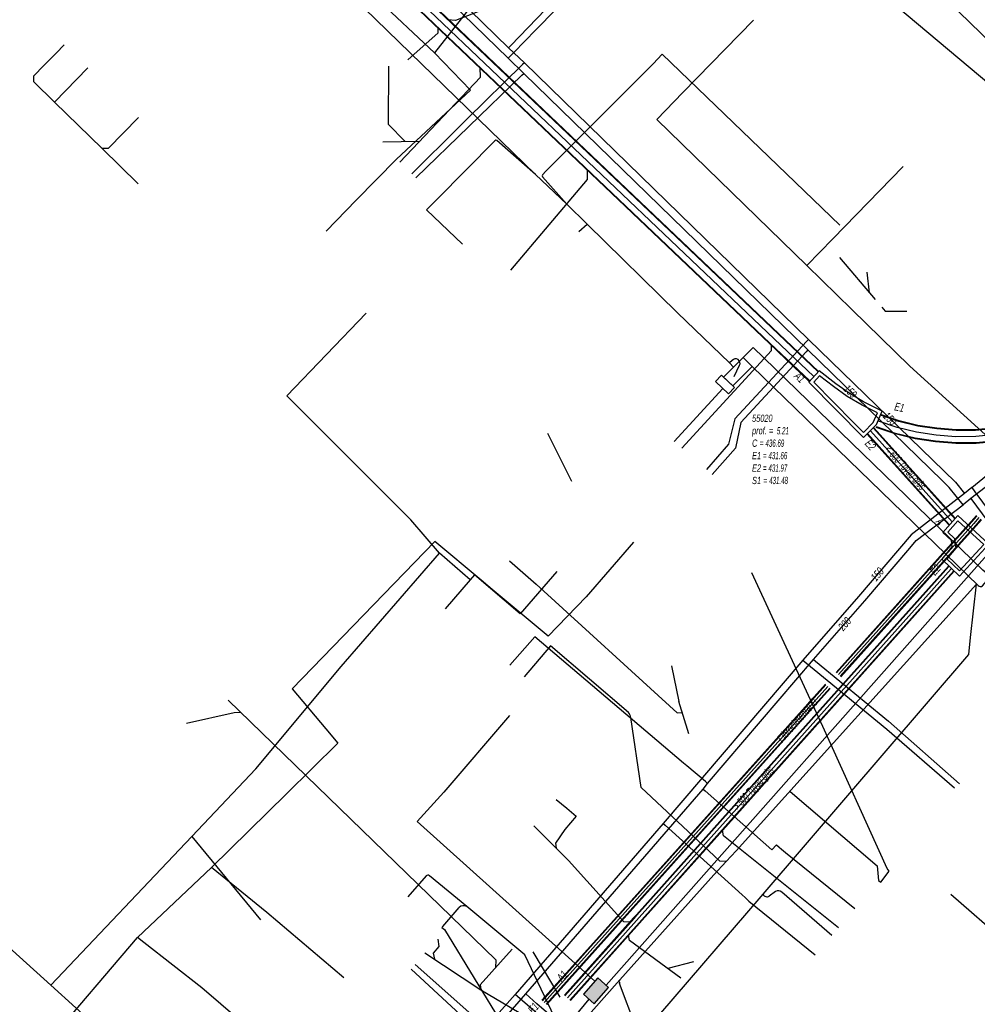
# Model space of a CAD drawing. Header units: metres. Extents: x 2695563 to 2696938, y 1260544 to 1262032.
# Tile 5 of 256: x 2695826 to 2695893, y 1260852 to 1260920. Entities that reach past the tile are written whole.
import ezdxf

# ---------------------------------------------------------------- set-up
doc = ezdxf.new("R2010")
doc.units = ezdxf.units.M
doc.header["$LTSCALE"] = 100
doc.linetypes.add('AUSGEZOGEN', pattern=[0])
doc.linetypes.add('STRICHLINIE2_S3', pattern=[0.25, 0.15, -0.1])
for name, color, linetype in [('Eau portable_Cadastre des conduites_Conduite', 171, 'AUSGEZOGEN'), ('Eau potable_Cadastre des conduites_Conduite_Texte', 171, 'AUSGEZOGEN'), ('EU_Cadastre des conduites', 24, 'AUSGEZOGEN'), ('EU_Cadastre des conduites – Texte', 7, 'AUSGEZOGEN'), ('EU_Cadastre des conduites_Regard normalisé – Texte', 24, 'AUSGEZOGEN'), ('EU_Cadastre des conduites_Regard – Polygone de détail', 24, 'AUSGEZOGEN'), ('EU_Cadastre des conduites_Texte entrée-sortie', 24, 'AUSGEZOGEN'), ('Gaz_Cadastre des conduites_Conduite', 32, 'AUSGEZOGEN'), ('Gaz_Cadastre des conduites_Conduite_Texte', 32, 'AUSGEZOGEN'), ('Réseau électrique_Cadastre des conduite_Bord du tracé', 1, 'AUSGEZOGEN'), ('Réseau électrique_Cadastre des conduite_Tronçon de tracé', 1, 'AUSGEZOGEN'), ('Réseau électrique_Cadastre des conduites_Ouvrage_Surface-Ligne-Point', 1, 'AUSGEZOGEN'), ('TV_Cadastre des conduites_CONDUITE', 92, 'AUSGEZOGEN'), ('Télécommunications_SW_Cadastre des conduites_Bord du tracé', 94, 'AUSGEZOGEN'), ('Télécommunications_SW_Cadastre des conduites_Ouvrage', 94, 'AUSGEZOGEN')]:
    doc.layers.add(name, color=color, linetype=linetype)
doc.styles.add('ARIAL', font='arial.ttf')
pattern_1 = [(0, (2708005, 1273150), (6075, 6075), [6075, -6075]), (90, (2708005, 1273150), (-6075, 6075), [6075, -6075])]

# ---------------------------------------------------------------- blocks, each defined once
blk = doc.blocks.new('COMPLEXOBJECT_1722')
at = {"layer": 'Réseau électrique_Cadastre des conduite_Bord du tracé', "color": 1, "linetype": 'AUSGEZOGEN', "transparency": 33554687}
for points in [[(5876.041, 10897.38), (5875.341, 10896.673), (5875.963, 10896.058), (5891.637, 10880.865)], [(5891.948, 10880.86), (5892.49, 10881.493), (5891.975, 10881.934), (5876.041, 10897.38)]]:
    blk.add_lwpolyline(points, dxfattribs=at)
blk.add_arc((5891.795, 10881.014), 0.217, 223.40027, 314.75758, dxfattribs=at)
blk = doc.blocks.new('COMPLEXOBJECT_2294')
at = {"layer": 'Réseau électrique_Cadastre des conduite_Tronçon de tracé', "color": 1, "linetype": 'AUSGEZOGEN', "transparency": 33554687}
blk.add_line((5874.726, 10895.359), (5875.102, 10896.135), dxfattribs=at)
blk.add_arc((5874.818, 10896.271), 0.315, 334.46058, 138.56708, dxfattribs=at)
blk = doc.blocks.new('COMPLEXOBJECT_2346')
at = {"layer": 'Réseau électrique_Cadastre des conduite_Tronçon de tracé', "color": 1, "linetype": 'AUSGEZOGEN', "transparency": 33554687}
for p, q in [((5861.421, 10909.34), (5861.657, 10909.589)), ((5863.117, 10907.298), (5861.437, 10909.213))]:
    blk.add_line(p, q, dxfattribs=at)
blk.add_arc((5861.497, 10909.285), 0.0941, 144.32384, 230.03723, dxfattribs=at)
blk = doc.blocks.new('COMPLEXOBJECT_2353')
at = {"layer": 'Réseau électrique_Cadastre des conduite_Tronçon de tracé', "color": 1, "linetype": 'AUSGEZOGEN', "transparency": 33554687}
blk.add_line((5858.124, 10911.705), (5854.134, 10907.653), dxfattribs=at)
blk.add_arc((5858.215, 10911.59), 0.147, 72.92106, 128.21497, dxfattribs=at)
blk = doc.blocks.new('COMPLEXOBJECT_2384')
at = {"layer": 'Réseau électrique_Cadastre des conduite_Tronçon de tracé', "color": 1, "linetype": 'AUSGEZOGEN', "transparency": 33554687}
blk.add_line((5853.358, 10860.737), (5852.099, 10859.285), dxfattribs=at)
blk.add_arc((5853.491, 10860.621), 0.177, 50.40828, 138.88766, dxfattribs=at)
blk = doc.blocks.new('COMPLEXOBJECT_2471')
at = {"layer": 'Réseau électrique_Cadastre des conduite_Tronçon de tracé', "color": 1, "linetype": 'AUSGEZOGEN', "transparency": 33554687}
blk.add_line((5868.477, 10848.813), (5866.777, 10853.285), dxfattribs=at)
blk.add_arc((5867.038, 10853.386), 0.28, 146.01973, 201.10417, dxfattribs=at)
blk = doc.blocks.new('COMPLEXOBJECT_2477')
at = {"layer": 'Réseau électrique_Cadastre des conduite_Tronçon de tracé', "color": 1, "linetype": 'AUSGEZOGEN', "transparency": 33554687}
blk.add_line((5881.497, 10856.619), (5878.019, 10859.622), dxfattribs=at)
blk.add_arc((5877.777, 10859.338), 0.373, 49.60916, 118.72716, dxfattribs=at)
blk = doc.blocks.new('COMPLEXOBJECT_2496')
at = {"layer": 'Réseau électrique_Cadastre des conduite_Tronçon de tracé', "color": 1, "linetype": 'AUSGEZOGEN', "transparency": 33554687}
blk.add_line((5869.488, 10851.054), (5876.739, 10859.469), dxfattribs=at)
blk.add_arc((5872.082, 10849.306), 3.127, 146.02688, 183.50789, dxfattribs=at)
blk = doc.blocks.new('COMPLEXOBJECT_2507')
at = {"layer": 'Réseau électrique_Cadastre des conduite_Tronçon de tracé', "color": 1, "linetype": 'AUSGEZOGEN', "transparency": 33554687}
blk.add_line((5854.51, 10857.24), (5855.664, 10858.546), dxfattribs=at)
blk.add_arc((5855.965, 10858.279), 0.402, 58.24501, 138.42232, dxfattribs=at)
blk = doc.blocks.new('COMPLEXOBJECT_2508')
at = {"layer": 'Réseau électrique_Cadastre des conduite_Tronçon de tracé', "color": 1, "linetype": 'AUSGEZOGEN', "transparency": 33554687}
blk.add_line((5867.4, 10872.063), (5861.99, 10876.686), dxfattribs=at)
blk.add_lwpolyline([(5873.338, 10862.125), (5868.274, 10866.868), (5867.549, 10871.725)], dxfattribs=at)
blk.add_arc((5866.852, 10871.62), 0.705, 8.60216, 38.97634, dxfattribs=at)

msp = doc.modelspace()

# ---------------------------------------------------------------- hatches: boundary and pattern name
at = {"layer": 'Réseau électrique_Cadastre des conduite_Bord du tracé', "lineweight": 18, "transparency": 33554687}
h = msp.add_hatch(dxfattribs=at)
h.set_pattern_fill('MUSTER', color=1, scale=6075, style=0, pattern_type=2)
h.set_pattern_definition(pattern_1)
h.paths.add_polyline_path([(2695877.011, 1260897.19), (2695876.311, 1260896.483), (2695876.933, 1260895.868), (2695892.607, 1260880.675), (2695892.615, 1260880.667), (2695892.623, 1260880.66), (2695892.632, 1260880.653), (2695892.641, 1260880.646), (2695892.65, 1260880.64), (2695892.66, 1260880.634), (2695892.67, 1260880.629), (2695892.68, 1260880.624), (2695892.69, 1260880.62), (2695892.701, 1260880.617), (2695892.712, 1260880.614), (2695892.723, 1260880.611), (2695892.734, 1260880.609), (2695892.745, 1260880.608), (2695892.756, 1260880.607), (2695892.767, 1260880.607), (2695892.778, 1260880.607), (2695892.789, 1260880.608), (2695892.8, 1260880.61), (2695892.811, 1260880.612), (2695892.822, 1260880.615), (2695892.833, 1260880.618), (2695892.843, 1260880.622), (2695892.854, 1260880.626), (2695892.864, 1260880.631), (2695892.874, 1260880.636), (2695892.883, 1260880.642), (2695892.892, 1260880.648), (2695892.901, 1260880.655), (2695892.91, 1260880.662), (2695892.918, 1260880.67), (2695893.46, 1260881.303), (2695892.945, 1260881.744)], flags=0)
h = msp.add_hatch(dxfattribs=at)
h.set_pattern_fill('MUSTER', color=1, scale=6075, style=0, pattern_type=2)
h.set_pattern_definition(pattern_1)
h.paths.add_polyline_path([(2695876.933, 1260895.868), (2695876.311, 1260896.483), (2695874.964, 1260895.122), (2695875.603, 1260894.524)], flags=0)
at = {"layer": 'Réseau électrique_Cadastre des conduites_Ouvrage_Surface-Ligne-Point', "lineweight": 18, "transparency": 33554687}
h = msp.add_hatch(dxfattribs=at)
h.set_pattern_fill('MUSTER', color=1, scale=2025, style=0, pattern_type=2)
h.set_pattern_definition([(0, (2699905, 1265050), (2025, 2025), [2025, -2025]), (90, (2699905, 1265050), (-2025, 2025), [2025, -2025])])
h.paths.add_polyline_path([(2695874.815, 1260895.262), (2695874.398, 1260894.816), (2695875.304, 1260893.968), (2695875.721, 1260894.414)], flags=0)
at = {"layer": 'Télécommunications_SW_Cadastre des conduites_Ouvrage', "transparency": 33554687}
msp.add_hatch(color=7, dxfattribs=at).paths.add_polyline_path([(2695866.984, 1260852.814), (2695866.238, 1260853.48), (2695865.24, 1260852.359), (2695865.987, 1260851.695)])

# ---------------------------------------------------------------- linework, layer by layer
at = {"layer": 'Eau portable_Cadastre des conduites_Conduite', "linetype": 'AUSGEZOGEN', "transparency": 33554687}
for p, q in [((2695892.494, 1260885.533), (2695892.141, 1260885.118)), ((2695892.513, 1260885.517), (2695892.159, 1260885.102)), ((2695892.532, 1260885.5), (2695892.178, 1260885.085)), ((2695892.141, 1260885.118), (2695882.758, 1260874.663)), ((2695892.159, 1260885.102), (2695882.776, 1260874.647)), ((2695892.178, 1260885.085), (2695882.795, 1260874.63)), ((2695892.442, 1260884.855), (2695883.055, 1260874.396)), ((2695892.461, 1260884.838), (2695883.074, 1260874.379)), ((2695892.479, 1260884.822), (2695883.092, 1260874.363)), ((2695892.798, 1260885.274), (2695892.442, 1260884.855)), ((2695892.817, 1260885.257), (2695892.461, 1260884.838)), ((2695892.836, 1260885.241), (2695892.479, 1260884.822)), ((2695882.02, 1260873.841), (2695865.728, 1260855.689)), ((2695882.038, 1260873.825), (2695865.746, 1260855.673)), ((2695882.057, 1260873.808), (2695865.765, 1260855.656)), ((2695882.317, 1260873.574), (2695866.025, 1260855.422)), ((2695882.336, 1260873.557), (2695866.044, 1260855.405)), ((2695882.354, 1260873.541), (2695866.062, 1260855.389)), ((2695865.728, 1260855.689), (2695862.359, 1260851.935)), ((2695865.746, 1260855.673), (2695862.377, 1260851.919)), ((2695865.765, 1260855.656), (2695862.396, 1260851.902)), ((2695866.025, 1260855.422), (2695862.656, 1260851.668)), ((2695866.044, 1260855.405), (2695862.675, 1260851.651)), ((2695866.062, 1260855.389), (2695862.693, 1260851.635))]:
    msp.add_line(p, q, dxfattribs=at)
at = {"layer": 'Eau portable_Cadastre des conduites_Conduite', "color": 255, "linetype": 'AUSGEZOGEN', "transparency": 33554687}
for p, q in [((2695892.31, 1260884.97), (2695882.925, 1260874.513)), ((2695892.665, 1260885.387), (2695892.31, 1260884.97)), ((2695882.187, 1260873.691), (2695865.895, 1260855.539)), ((2695865.895, 1260855.539), (2695862.526, 1260851.785))]:
    msp.add_line(p, q, dxfattribs=at)
at = {"layer": 'Eau portable_Cadastre des conduites_Conduite', "color": 7, "linetype": 'AUSGEZOGEN', "transparency": 33554687}
for points in [[(2695891.578, 1260886.27), (2695890.614, 1260887.472), (2695890.121, 1260887.951), (2695880.803, 1260897.01), (2695861.105, 1260916.186), (2695860.029, 1260917.242), (2695845.139, 1260931.7), (2695840.469, 1260936.267), (2695834.963, 1260941.7), (2695834.365, 1260942.29)], [(2695860.029, 1260917.242), (2695860.16, 1260917.376), (2695861.435, 1260918.679), (2695861.694, 1260918.943), (2695861.826, 1260919.078), (2695861.966, 1260919.221), (2695868.67, 1260926.07), (2695869.66, 1260925.205)], [(2695853.629, 1260908.942), (2695860.97, 1260916.056), (2695861.105, 1260916.186)], [(2695880.803, 1260897.01), (2695880.676, 1260896.872), (2695876.159, 1260891.98), (2695875.792, 1260890.212), (2695874.174, 1260888.376)], [(2695896.564, 1260891.254), (2695896.19, 1260890.824), (2695895.74, 1260890.307), (2695893.39, 1260887.697), (2695892.111, 1260886.718), (2695891.578, 1260886.27)], [(2695861.236, 1260852.367), (2695873.534, 1260866.563), (2695873.852, 1260866.965), (2695881.187, 1260875.558), (2695884.764, 1260879.625), (2695887.877, 1260883.281), (2695888.326, 1260883.799), (2695891.578, 1260886.27)], [(2695892.111, 1260886.718), (2695893.677, 1260884.583), (2695894.476, 1260883.951), (2695919.758, 1260863.98), (2695928.86, 1260856.806), (2695932.669, 1260853.784), (2695955.64, 1260835.677), (2695956.665, 1260834.878), (2695958.001, 1260833.804), (2695961.767, 1260830.846), (2695976.701, 1260819.069), (2695992.348, 1260806.759), (2695998.3, 1260802.092), (2696011.695, 1260791.571), (2696012.473, 1260789.739)], [(2695873.852, 1260866.965), (2695873.709, 1260867.086), (2695872.421, 1260868.178), (2695872.189, 1260868.375), (2695861.86, 1260877.13), (2695860.14, 1260875.17)], [(2695881.187, 1260875.558), (2695881.332, 1260875.439), (2695886.39, 1260871.269), (2695891.312, 1260866.941)], [(2695873.534, 1260866.563), (2695873.675, 1260866.439), (2695878.306, 1260862.349), (2695878.626, 1260862.698), (2695878.811, 1260862.542), (2695878.985, 1260862.395)], [(2695878.985, 1260862.395), (2695879.246, 1260862.184), (2695884.07, 1260858.29)], [(2695853.573, 1260854.405), (2695857.718, 1260850.73), (2695857.902, 1260850.575), (2695858.286, 1260850.252), (2695858.788, 1260849.83), (2695858.931, 1260849.709)], [(2695834.325, 1260822.563), (2695836.92, 1260825.366), (2695858.931, 1260849.709), (2695861.236, 1260852.367)], [(2695867.338, 1260847.117), (2695866.717, 1260847.651), (2695862.017, 1260851.695), (2695861.236, 1260852.367)]]:
    msp.add_lwpolyline(points, dxfattribs=at)
at = {"layer": 'EU_Cadastre des conduites', "color": 255, "transparency": 33554687}
for p, q in [((2695878.474, 1260897.788), (2695826.725, 1260947.024)), ((2695881.226, 1260895.172), (2695878.474, 1260897.788)), ((2695887.001, 1260891.636), (2695885.699, 1260892.082)), ((2695888.338, 1260891.313), (2695887.001, 1260891.636)), ((2695890.811, 1260885.102), (2695885.139, 1260891.401)), ((2695889.7, 1260891.114), (2695888.338, 1260891.313)), ((2695891.077, 1260890.996), (2695889.7, 1260891.114)), ((2695892.459, 1260891.004), (2695891.077, 1260890.996)), ((2695893.834, 1260891.14), (2695892.459, 1260891.004)), ((2695875.089, 1260864.346), (2695890.752, 1260881.848)), ((2695869.112, 1260857.668), (2695875.089, 1260864.346)), ((2695868.924, 1260857.457), (2695869.112, 1260857.668)), ((2695864.134, 1260852.096), (2695868.924, 1260857.457))]:
    msp.add_line(p, q, dxfattribs=at)
at = {"layer": 'EU_Cadastre des conduites', "linetype": 'AUSGEZOGEN', "transparency": 33554687}
for p, q in [((2695878.77, 1260898.1), (2695827.022, 1260947.336)), ((2695878.784, 1260898.114), (2695827.035, 1260947.35)), ((2695878.798, 1260898.128), (2695827.049, 1260947.364)), ((2695878.15, 1260897.448), (2695826.401, 1260946.684)), ((2695878.164, 1260897.462), (2695826.415, 1260946.698)), ((2695878.178, 1260897.476), (2695826.428, 1260946.712)), ((2695881.522, 1260895.484), (2695878.77, 1260898.1)), ((2695881.536, 1260895.498), (2695878.784, 1260898.114)), ((2695881.55, 1260895.513), (2695878.798, 1260898.128)), ((2695880.902, 1260894.831), (2695878.15, 1260897.448)), ((2695880.916, 1260894.846), (2695878.164, 1260897.462)), ((2695880.93, 1260894.86), (2695878.178, 1260897.476)), ((2695887.121, 1260892.05), (2695885.838, 1260892.489)), ((2695887.127, 1260892.069), (2695885.845, 1260892.508)), ((2695887.132, 1260892.088), (2695885.851, 1260892.526)), ((2695891.049, 1260885.316), (2695885.377, 1260891.615)), ((2695886.869, 1260891.185), (2695885.547, 1260891.638)), ((2695886.875, 1260891.204), (2695885.553, 1260891.656)), ((2695886.88, 1260891.223), (2695885.56, 1260891.675)), ((2695888.42, 1260891.736), (2695887.121, 1260892.05)), ((2695888.424, 1260891.755), (2695887.127, 1260892.069)), ((2695888.428, 1260891.774), (2695887.132, 1260892.088)), ((2695889.75, 1260891.542), (2695888.42, 1260891.736)), ((2695889.752, 1260891.561), (2695888.424, 1260891.755)), ((2695889.754, 1260891.581), (2695888.428, 1260891.774)), ((2695893.766, 1260891.605), (2695892.434, 1260891.474)), ((2695890.573, 1260884.888), (2695884.901, 1260891.187)), ((2695890.588, 1260884.901), (2695884.916, 1260891.2)), ((2695890.603, 1260884.915), (2695884.931, 1260891.214)), ((2695891.019, 1260885.289), (2695885.347, 1260891.588)), ((2695891.034, 1260885.303), (2695885.362, 1260891.602)), ((2695888.249, 1260890.851), (2695886.869, 1260891.185)), ((2695888.253, 1260890.87), (2695886.875, 1260891.204)), ((2695888.257, 1260890.89), (2695886.88, 1260891.223)), ((2695891.094, 1260891.426), (2695889.75, 1260891.542)), ((2695891.095, 1260891.446), (2695889.752, 1260891.561)), ((2695891.096, 1260891.465), (2695889.754, 1260891.581)), ((2695892.436, 1260891.434), (2695891.094, 1260891.426)), ((2695892.435, 1260891.454), (2695891.095, 1260891.446)), ((2695892.434, 1260891.474), (2695891.096, 1260891.465)), ((2695893.769, 1260891.586), (2695892.435, 1260891.454)), ((2695893.772, 1260891.566), (2695892.436, 1260891.434)), ((2695889.646, 1260890.647), (2695888.249, 1260890.851)), ((2695889.648, 1260890.667), (2695888.253, 1260890.87)), ((2695889.65, 1260890.686), (2695888.257, 1260890.89)), ((2695891.058, 1260890.526), (2695889.646, 1260890.647)), ((2695891.059, 1260890.545), (2695889.648, 1260890.667)), ((2695891.06, 1260890.565), (2695889.65, 1260890.686)), ((2695892.483, 1260890.535), (2695891.058, 1260890.526)), ((2695892.482, 1260890.554), (2695891.059, 1260890.545)), ((2695892.481, 1260890.574), (2695891.06, 1260890.565)), ((2695893.896, 1260890.714), (2695892.481, 1260890.574)), ((2695893.899, 1260890.694), (2695892.482, 1260890.554)), ((2695893.902, 1260890.675), (2695892.483, 1260890.535)), ((2695874.888, 1260864.526), (2695890.551, 1260882.028)), ((2695874.903, 1260864.513), (2695890.566, 1260882.015)), ((2695874.918, 1260864.499), (2695890.581, 1260882.001)), ((2695875.26, 1260864.193), (2695890.923, 1260881.695)), ((2695875.275, 1260864.179), (2695890.938, 1260881.681)), ((2695875.29, 1260864.166), (2695890.953, 1260881.668)), ((2695868.911, 1260857.848), (2695874.888, 1260864.526)), ((2695868.926, 1260857.835), (2695874.903, 1260864.513)), ((2695868.94, 1260857.821), (2695874.918, 1260864.499)), ((2695869.284, 1260857.515), (2695875.26, 1260864.193)), ((2695869.298, 1260857.501), (2695875.275, 1260864.179)), ((2695869.313, 1260857.488), (2695875.29, 1260864.166)), ((2695863.933, 1260852.276), (2695868.723, 1260857.637)), ((2695863.948, 1260852.263), (2695868.737, 1260857.623)), ((2695863.962, 1260852.249), (2695868.752, 1260857.61)), ((2695868.723, 1260857.637), (2695868.911, 1260857.848)), ((2695868.737, 1260857.623), (2695868.926, 1260857.835)), ((2695868.752, 1260857.61), (2695868.94, 1260857.821)), ((2695869.096, 1260857.304), (2695869.284, 1260857.515)), ((2695869.111, 1260857.291), (2695869.298, 1260857.501)), ((2695869.125, 1260857.277), (2695869.313, 1260857.488)), ((2695864.306, 1260851.943), (2695869.096, 1260857.304)), ((2695864.32, 1260851.929), (2695869.111, 1260857.291)), ((2695864.335, 1260851.916), (2695869.125, 1260857.277))]:
    msp.add_line(p, q, dxfattribs=at)
at = {"layer": 'EU_Cadastre des conduites', "color": 24, "linetype": 'AUSGEZOGEN', "transparency": 33554687}
for p, q in [((2695827.831, 1260916.736), (2695828.67, 1260917.594)), ((2695828.67, 1260917.594), (2695829.229, 1260918.166)), ((2695830.874, 1260916.558), (2695828.567, 1260914.198)), ((2695851.334, 1260911.434), (2695853.883, 1260911.485)), ((2695883.01, 1260903.431), (2695885.461, 1260900.51)), ((2695884.896, 1260902.41), (2695885.053, 1260900.981)), ((2695862.756, 1260891.235), (2695864.418, 1260887.913)), ((2695860.119, 1260882.397), (2695861.972, 1260880.782)), ((2695871.356, 1260875.109), (2695871.863, 1260872.636)), ((2695872.555, 1260870.405), (2695871.863, 1260872.636)), ((2695863.356, 1260865.857), (2695864.079, 1260865.241)), ((2695854.249, 1260855.209), (2695858.121, 1260852.665)), ((2695861.737, 1260855.278), (2695863.606, 1260852.149)), ((2695872.867, 1260854.589), (2695871.104, 1260854.126))]:
    msp.add_line(p, q, dxfattribs=at)
for points in [[(2695883.036, 1260928.439), (2695908.55, 1260903.71), (2695908.57, 1260903.317)], [(2695858.338, 1260920.603), (2695856.373, 1260919.84), (2695855.848, 1260919.904)], [(2695853.063, 1260917.122), (2695855.156, 1260918.989), (2695855.156, 1260919.325)], [(2695828.567, 1260914.198), (2695827.137, 1260915.596), (2695827.132, 1260916.021), (2695827.831, 1260916.736)], [(2695851.731, 1260916.672), (2695851.697, 1260912.661), (2695852.881, 1260911.458)], [(2695852.502, 1260910.039), (2695858.098, 1260915.929), (2695858.07, 1260916.6)], [(2695834.358, 1260908.536), (2695831.856, 1260910.982), (2695828.567, 1260914.198)], [(2695834.377, 1260913.132), (2695832.28, 1260910.987), (2695831.856, 1260910.982)], [(2695860.203, 1260902.542), (2695865.53, 1260908.825), (2695865.53, 1260909.49)], [(2695885.938, 1260899.98), (2695886.157, 1260899.696), (2695887.679, 1260899.696)], [(2695872.053, 1260890.211), (2695878.291, 1260896.984), (2695878.291, 1260897.354)], [(2695861.972, 1260880.782), (2695871.742, 1260871.845), (2695872.1, 1260871.872)], [(2695840.597, 1260872.726), (2695859.167, 1260854.733), (2695859.134, 1260854.172)], [(2695837.725, 1260871.14), (2695841.012, 1260871.889), (2695841.459, 1260871.891)], [(2695864.079, 1260865.241), (2695864.726, 1260864.689), (2695863.944, 1260863.771)], [(2695861.8, 1260864.03), (2695863.349, 1260862.468), (2695864.194, 1260861.616)], [(2695863.944, 1260863.771), (2695863.314, 1260862.821), (2695863.349, 1260862.468)], [(2695882.929, 1260856.96), (2695874.954, 1260863.326), (2695874.889, 1260863.731)], [(2695864.194, 1260861.616), (2695868.013, 1260857.388), (2695868.531, 1260857.36)], [(2695855.141, 1260856.161), (2695855.211, 1260855.654), (2695854.822, 1260855.192), (2695854.918, 1260854.77)], [(2695872.004, 1260853.461), (2695868.431, 1260856.065), (2695868.366, 1260856.453)], [(2695860.305, 1260855.472), (2695858.069, 1260852.991), (2695858.121, 1260852.665)], [(2695858.121, 1260852.665), (2695861.802, 1260850.493), (2695862.384, 1260850.535)]]:
    msp.add_lwpolyline(points, dxfattribs=at)
at = {"layer": 'EU_Cadastre des conduites_Regard – Polygone de détail', "color": 24, "linetype": 'STRICHLINIE2_S3', "transparency": 33554687}
for points in [[(2695881.599, 1260895.574), (2695880.863, 1260894.78), (2695884.673, 1260890.944), (2695885.555, 1260891.84), (2695885.956, 1260892.778), (2695884.664, 1260893.42), (2695883.664, 1260894.011), (2695882.74, 1260894.673), (2695881.599, 1260895.574)], [(2695881.612, 1260895.22), (2695881.209, 1260894.785), (2695883.945, 1260892), (2695884.672, 1260891.299), (2695885.343, 1260891.981), (2695885.628, 1260892.646), (2695884.574, 1260893.187), (2695883.53, 1260893.793), (2695882.578, 1260894.476), (2695881.612, 1260895.22)], [(2695891.194, 1260885.528), (2695890.162, 1260884.365), (2695890.739, 1260883.823), (2695890.798, 1260883.355), (2695890.093, 1260882.504), (2695891.326, 1260881.332), (2695893.356, 1260883.541), (2695891.194, 1260885.528)], [(2695891.212, 1260885.172), (2695890.51, 1260884.381), (2695890.976, 1260883.943), (2695891.059, 1260883.278), (2695890.434, 1260882.524), (2695891.314, 1260881.688), (2695893.003, 1260883.526), (2695891.212, 1260885.172)]]:
    msp.add_lwpolyline(points, close=True, dxfattribs=at)
at = {"layer": 'Gaz_Cadastre des conduites_Conduite', "color": 32, "linetype": 'AUSGEZOGEN', "transparency": 33554687}
msp.add_line((2695876.722, 1260858.812), (2695881.316, 1260855.082), dxfattribs=at)
for points in [[(2695832.069, 1260945.306), (2695844.963, 1260932.674), (2695846.696, 1260930.967), (2695860.046, 1260917.964), (2695861.151, 1260916.924), (2695880.842, 1260897.737), (2695891.052, 1260887.835), (2695891.669, 1260887.068)], [(2695860.046, 1260917.964), (2695860.198, 1260918.123), (2695869.22, 1260927.504), (2695870.407, 1260926.409), (2695870.632, 1260926.201)], [(2695861.151, 1260916.924), (2695861.017, 1260916.793), (2695857.164, 1260913.008), (2695856.735, 1260912.585), (2695856.593, 1260912.444), (2695853.334, 1260909.229)], [(2695880.842, 1260897.737), (2695880.715, 1260897.599), (2695875.744, 1260892.235), (2695875.308, 1260890.47), (2695873.781, 1260888.716)], [(2695892.165, 1260887.471), (2695893.202, 1260888.3), (2695896.385, 1260891.92)], [(2695892.165, 1260887.471), (2695891.669, 1260887.068), (2695887.965, 1260884.199), (2695884.309, 1260879.93), (2695880.446, 1260875.5), (2695870.776, 1260864.194), (2695860.496, 1260852.342)], [(2695892.165, 1260887.471), (2695892.383, 1260887.179), (2695894.059, 1260884.933), (2695920.464, 1260864.168), (2695932.636, 1260854.593), (2695961.29, 1260831.956), (2695962.428, 1260831.052), (2695992.319, 1260807.538), (2695999.071, 1260802.264), (2696012.112, 1260791.985), (2696012.918, 1260790.026)], [(2695880.446, 1260875.5), (2695880.591, 1260875.381), (2695886.28, 1260870.735), (2695890.979, 1260866.662)], [(2695870.776, 1260864.194), (2695870.915, 1260864.068), (2695876.251, 1260859.238), (2695876.464, 1260859.045), (2695876.722, 1260858.812)], [(2695853.297, 1260854.076), (2695857.32, 1260850.36), (2695857.532, 1260850.164), (2695857.744, 1260849.968), (2695857.971, 1260849.758), (2695858.109, 1260849.631)], [(2695834.299, 1260823.372), (2695836.185, 1260825.358), (2695858.109, 1260849.631), (2695860.496, 1260852.342)], [(2695867.347, 1260846.359), (2695865.274, 1260848.227), (2695860.496, 1260852.342)]]:
    msp.add_lwpolyline(points, dxfattribs=at)
at = {"layer": 'Réseau électrique_Cadastre des conduite_Bord du tracé', "color": 1, "linetype": 'AUSGEZOGEN', "transparency": 33554687}
msp.add_lwpolyline([(2695876.933, 1260895.868), (2695876.311, 1260896.483), (2695874.964, 1260895.122), (2695875.603, 1260894.524), (2695876.933, 1260895.868)], close=True, dxfattribs=at)
at = {"layer": 'Réseau électrique_Cadastre des conduite_Tronçon de tracé', "color": 1, "linetype": 'AUSGEZOGEN', "transparency": 33554687}
for p, q in [((2695861.922, 1260909.178), (2695842.779, 1260927.758)), ((2695870.707, 1260917.506), (2695870.067, 1260916.843)), ((2695883.014, 1260905.655), (2695870.707, 1260917.506)), ((2695862.627, 1260909.399), (2695870.067, 1260916.843)), ((2695861.922, 1260909.178), (2695859.228, 1260911.54)), ((2695864.087, 1260907.108), (2695861.922, 1260909.178)), ((2695854.354, 1260906.717), (2695855.104, 1260907.463)), ((2695856.85, 1260904.339), (2695854.354, 1260906.717)), ((2695865.496, 1260905.739), (2695864.087, 1260907.108)), ((2695864.928, 1260905.225), (2695865.496, 1260905.739)), ((2695871.759, 1260899.588), (2695865.496, 1260905.739)), ((2695875.373, 1260896.115), (2695871.759, 1260899.588)), ((2695875.552, 1260896.289), (2695875.373, 1260896.115)), ((2695875.652, 1260895.817), (2695875.373, 1260896.115)), ((2695871.532, 1260890.661), (2695874.915, 1260894.332)), ((2695875.832, 1260862.292), (2695892.494, 1260880.784)), ((2695892.092, 1260877.072), (2695892.494, 1260880.784)), ((2695862.96, 1260876.496), (2695861.125, 1260874.362)), ((2695886.311, 1260861.065), (2695881.838, 1260870.917)), ((2695875.143, 1260861.555), (2695875.832, 1260862.292)), ((2695874.274, 1260860.623), (2695875.143, 1260861.555)), ((2695857.146, 1260858.431), (2695854.574, 1260860.567)), ((2695867.776, 1260853.352), (2695874.274, 1260860.623)), ((2695885.711, 1260860.229), (2695885.855, 1260860.122)), ((2695878.568, 1260859.475), (2695878.128, 1260859.154)), ((2695855.613, 1260856.831), (2695861.186, 1260847.68)), ((2695863.764, 1260848.853), (2695867.776, 1260853.352))]:
    msp.add_line(p, q, dxfattribs=at)
for points in [[(2695877.709, 1260859.279), (2695891.966, 1260875.894), (2695892.092, 1260877.072)], [(2695875.143, 1260861.555), (2695874.701, 1260861.575), (2695874.308, 1260861.935)], [(2695885.855, 1260860.122), (2695886.442, 1260860.876), (2695886.311, 1260861.065)], [(2695863.669, 1260849.845), (2695861.171, 1260855.087), (2695857.146, 1260858.431)], [(2695855.48, 1260857.05), (2695855.411, 1260856.977), (2695855.613, 1260856.831)]]:
    msp.add_lwpolyline(points, dxfattribs=at)
at = {"layer": 'Réseau électrique_Cadastre des conduite_Tronçon de tracé', "color": 1, "linetype": 'STRICHLINIE2_S3', "transparency": 33554687}
msp.add_lwpolyline([(2695879.575, 1260866.402), (2695885.605, 1260861.245), (2695885.711, 1260860.229)], dxfattribs=at)
at = {"layer": 'Réseau électrique_Cadastre des conduite_Tronçon de tracé', "color": 1, "linetype": 'AUSGEZOGEN', "transparency": 33554687}
msp.add_arc((2695877.966, 1260859.377), 0.275, 200.85212, 305.92511, dxfattribs=at)
at = {"layer": 'Réseau électrique_Cadastre des conduites_Ouvrage_Surface-Ligne-Point', "color": 1, "linetype": 'AUSGEZOGEN', "transparency": 33554687}
msp.add_line((2695881.838, 1260870.917), (2695876.916, 1260881.566), dxfattribs=at)
msp.add_lwpolyline([(2695874.815, 1260895.262), (2695874.398, 1260894.816), (2695875.304, 1260893.968), (2695875.721, 1260894.414), (2695874.815, 1260895.262)], close=True, dxfattribs=at)
at = {"layer": 'TV_Cadastre des conduites_CONDUITE', "color": 92, "linetype": 'AUSGEZOGEN', "transparency": 33554687}
for p, q in [((2695857.385, 1260881.077), (2695855.248, 1260882.915)), ((2695857.385, 1260881.077), (2695855.646, 1260879.066)), ((2695828.297, 1260852.975), (2695838.09, 1260863.289)), ((2695838.09, 1260863.289), (2695842.85, 1260857.506))]:
    msp.add_line(p, q, dxfattribs=at)
for points in [[(2695880.605, 1260926.196), (2695893.351, 1260915.47), (2695895.729, 1260918.305)], [(2695855.248, 1260882.915), (2695853.281, 1260885.232), (2695844.675, 1260893.841), (2695850.172, 1260899.559)], [(2695838.09, 1260863.289), (2695842.53, 1260867.965), (2695848.431, 1260875.078), (2695855.248, 1260882.915)], [(2695863.407, 1260881.656), (2695860.864, 1260878.708), (2695857.686, 1260881.425), (2695857.385, 1260881.077)], [(2695828.297, 1260852.975), (2695821.044, 1260859.516), (2695816.205, 1260865.01)], [(2695828.297, 1260852.975), (2695835.24, 1260846.699), (2695831.018, 1260842.085)]]:
    msp.add_lwpolyline(points, dxfattribs=at)
at = {"layer": 'Télécommunications_SW_Cadastre des conduites_Bord du tracé', "color": 94, "linetype": 'AUSGEZOGEN', "transparency": 33554687}
for p, q in [((2695843.956, 1260927.925), (2695854.901, 1260917.618)), ((2695894.91, 1260884.719), (2695866.812, 1260852.968)), ((2695839.441, 1260861.123), (2695834.311, 1260856.273))]:
    msp.add_line(p, q, dxfattribs=at)
for points in [[(2695873.469, 1260935.064), (2695859.418, 1260920.62), (2695858.197, 1260921.803), (2695854.901, 1260917.618)], [(2695880.723, 1260902.855), (2695870.325, 1260912.993), (2695872.14, 1260914.854), (2695877.027, 1260919.866)], [(2695854.901, 1260917.618), (2695857.399, 1260915.026), (2695852.285, 1260910.246), (2695849.491, 1260907.384), (2695847.395, 1260905.237)], [(2695880.723, 1260902.855), (2695882.538, 1260904.717), (2695887.423, 1260909.731)], [(2695880.723, 1260902.855), (2695883.848, 1260899.81), (2695887.885, 1260895.876), (2695891.618, 1260892.486), (2695897.096, 1260887.512)], [(2695868.708, 1260883.685), (2695865.44, 1260879.9), (2695862.791, 1260877.177), (2695858.908, 1260880.415), (2695858.141, 1260881.056), (2695854.941, 1260883.735), (2695845.041, 1260873.531), (2695847.37, 1260870.75), (2695848.204, 1260869.753), (2695844.646, 1260866.241), (2695839.441, 1260861.123)], [(2695860.107, 1260871.675), (2695855.554, 1260866.358), (2695853.716, 1260864.313), (2695866.04, 1260853.258)], [(2695848.613, 1260853.477), (2695846.33, 1260855.423), (2695843.286, 1260858.018), (2695839.441, 1260861.123)], [(2695901.192, 1260848.192), (2695894.841, 1260853.611), (2695894.498, 1260855.991), (2695890.717, 1260859.262)], [(2695819.874, 1260840.341), (2695828.041, 1260848.928), (2695834.311, 1260856.273)], [(2695842.557, 1260849.524), (2695838.781, 1260852.802), (2695834.745, 1260855.936), (2695834.311, 1260856.273)], [(2695862.681, 1260833.139), (2695867.356, 1260838.349), (2695867.823, 1260838.87), (2695860.342, 1260845.581), (2695865.628, 1260852.014)]]:
    msp.add_lwpolyline(points, dxfattribs=at)
at = {"layer": 'Télécommunications_SW_Cadastre des conduites_Ouvrage', "color": 94, "transparency": 33554687}
msp.add_lwpolyline([(2695866.984, 1260852.814), (2695866.238, 1260853.48), (2695865.24, 1260852.359), (2695865.987, 1260851.695), (2695866.984, 1260852.814)], close=True, dxfattribs=at)

# ---------------------------------------------------------------- block references
at = {"layer": 'Réseau électrique_Cadastre des conduite_Bord du tracé', "color": 1, "linetype": 'AUSGEZOGEN', "lineweight": -3, "transparency": 33554687}
msp.add_blockref('COMPLEXOBJECT_1722', (2690000.97, 1249999.81), dxfattribs=at)
at = {"layer": 'Réseau électrique_Cadastre des conduite_Tronçon de tracé', "color": 1, "linetype": 'AUSGEZOGEN', "lineweight": -3, "transparency": 33554687}
for name in ['COMPLEXOBJECT_2353', 'COMPLEXOBJECT_2346', 'COMPLEXOBJECT_2294', 'COMPLEXOBJECT_2508', 'COMPLEXOBJECT_2384', 'COMPLEXOBJECT_2477', 'COMPLEXOBJECT_2496', 'COMPLEXOBJECT_2507', 'COMPLEXOBJECT_2471']:
    msp.add_blockref(name, (2690000.97, 1249999.81), dxfattribs=at)

# ---------------------------------------------------------------- texts
at = {"layer": 'Eau potable_Cadastre des conduites_Conduite_Texte', "color": 7, "transparency": 33554687, "char_height": 0.55426, "attachment_point": 5, "style": 'ARIAL'}
for s, insert, width, rotation in [('\\A1;{\\fArial|i1|b0;\\H0.554263;\\W0.700000;\\C7;150}\\P', (2695883.749, 1260894.138), 1.10014, 315.8082), ('\\A1;{\\fArial|i1|b0;\\H0.554263;\\W0.700000;\\C7;200}\\P', (2695883.358, 1260878.018), 1.10633, 48.6675), ('\\A1;{\\fArial|b0|i1|c0|p34;\\W0.7;Fibrociment400}', (2695880.076, 1260871.33), 1.76538, 48.0915)]:
    msp.add_mtext(s, dxfattribs=dict(at, insert=insert, width=width, rotation=rotation))
at = {"layer": 'EU_Cadastre des conduites – Texte', "color": 24, "transparency": 33554687, "char_height": 0.55705, "width": 6, "attachment_point": 5, "style": 'ARIAL'}
for s, insert, rotation in [('\\A1;{\\fArial|b0|i1|c0|p34;\\W0.7;< \\W0.49;600 Tuyau grès}', (2695887.514, 1260888.787), 311.7951), ('\\A1;{\\fArial|b0|i1|c0|p34;\\W0.7;> \\W0.49;500 Tuyau grès}', (2695877.064, 1260866.57), 47.4624)]:
    msp.add_mtext(s, dxfattribs=dict(at, insert=insert, rotation=rotation))
at = {"layer": 'EU_Cadastre des conduites_Regard normalisé – Texte', "color": 24, "transparency": 33554687, "insert": (2695876.935, 1260892.529), "char_height": 0.50641, "width": 2.83787, "attachment_point": 1, "line_spacing_factor": 1.024096, "style": 'ARIAL'}
msp.add_mtext('\\A1;{\\fArial|b0|i1|c0|p34;\\W0.69446;55020}\\P{\\fArial|b0|i1|c0|p34;\\H0.99721x;\\W0.69446;prof. = \\W0.48612; 5.21}\\P{\\fArial|b0|i1|c0|p34;\\H0.99721x;\\W0.69446;C =\\W0.48612; 436.69}\\P{\\fArial|b0|i1|c0|p34;\\H0.99721x;\\W0.69446;E1 \\W0.48612;= 431.66}\\P{\\fArial|b0|i1|c0|p34;\\H0.99721x;\\W0.69446;E2 \\W0.48612;= 431.97}\\P{\\fArial|b0|i1|c0|p34;\\H0.99721x;\\W0.69446;S1 =\\W0.48612; 431.48}', dxfattribs=at)
at = {"layer": 'EU_Cadastre des conduites_Texte entrée-sortie', "color": 24, "transparency": 33554687, "char_height": 0.55705, "attachment_point": 7, "style": 'ARIAL'}
for s, insert, width, rotation in [('\\A1;{\\fArial|i1|b0;\\H0.557054;\\W0.700000;\\C24;A1}\\P', (2695879.812, 1260895.136), 0.85544, 316.4256), ('\\A1;{\\fArial|i1|b0;\\H0.557054;\\W0.700000;\\C24;E1}\\P', (2695886.771, 1260892.837), 0.85544, 347.8842), ('\\A1;{\\fArial|i1|b0;\\H0.557054;\\W0.700000;\\C24;E2}\\P', (2695884.714, 1260890.491), 0.86376, 311.9985), ('\\A1;{\\fArial|i1|b0;\\H0.557054;\\W0.700000;\\C24;A}\\P', (2695889.643, 1260885.069), 0.5563, 311.9985), ('\\A1;{\\fArial|i1|b0;\\H0.557054;\\W0.700000;\\C24;E2}\\P', (2695889.623, 1260881.335), 0.86376, 48.1725), ('\\A1;{\\fArial|i1|b0;\\H0.557054;\\W0.700000;\\C24;A1}\\P', (2695863.755, 1260853.181), 0.85544, 48.1725), ('\\A1;{\\fArial|i1|b0;\\H0.557054;\\W0.700000;\\C24;E1}\\P', (2695861.753, 1260850.95), 0.85544, 48.0474)]:
    msp.add_mtext(s, dxfattribs=dict(at, insert=insert, width=width, rotation=rotation))
at = {"layer": 'Gaz_Cadastre des conduites_Conduite_Texte', "color": 32, "transparency": 33554687, "char_height": 0.55825, "width": 1.10806, "attachment_point": 5, "style": 'ARIAL'}
for insert, rotation in [((2695886.5, 1260892.242), 315.8775), ((2695885.626, 1260881.459), 49.4226)]:
    msp.add_mtext('\\A1;{\\fArial|i1|b0;\\H0.558250;\\W0.700000;\\C32;150}\\P', dxfattribs=dict(at, insert=insert, rotation=rotation))

doc.saveas('drawing.dxf')
